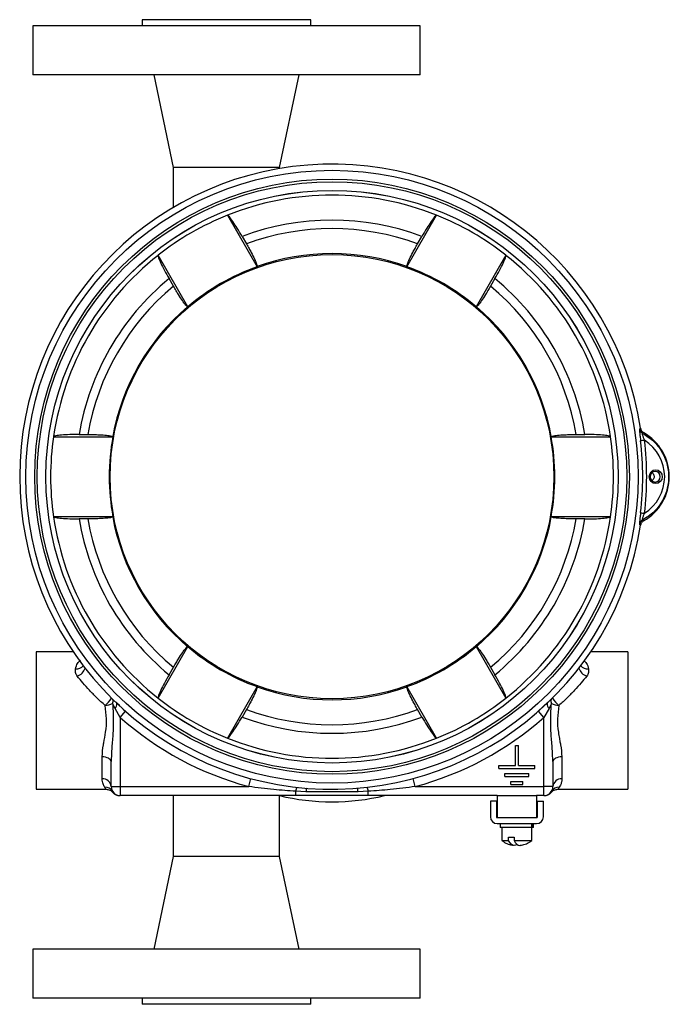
# Model space of a CAD drawing. Header units: inches. Extents: x -6.1 to 25.1, y -11.3 to 24.2.
# Tile 3 of 9: x 6.3 to 12.8, y 1.1 to 11. Entities that reach past the tile are written whole.
import ezdxf

# ---------------------------------------------------------------- set-up
doc = ezdxf.new("R2010")
doc.units = ezdxf.units.IN
doc.header["$MEASUREMENT"] = 0

msp = doc.modelspace()

# ---------------------------------------------------------------- linework, layer by layer
at = {"color": 7, "linetype": 'Continuous', "lineweight": 25}
for p, q in [((7.4999, 10.9683), (7.4999, 10.9053)), ((9.1889, 10.9683), (7.4999, 10.9683)), ((9.1889, 10.9053), (9.1889, 10.9683)), ((6.4074, 10.9053), (6.4074, 10.4171)), ((10.2814, 10.9053), (6.4074, 10.9053)), ((10.2814, 10.4171), (10.2814, 10.9053)), ((10.2814, 10.4171), (6.4074, 10.4171)), ((7.6166, 10.4171), (7.8129, 9.4919)), ((8.8759, 9.4919), (9.0722, 10.4171)), ((7.8129, 9.4919), (7.8129, 9.0913)), ((8.8759, 9.4919), (7.8129, 9.4919)), ((8.8759, 9.4805), (8.8759, 9.4919)), ((8.3538, 9.0134), (8.651, 8.4987)), ((10.1508, 8.4987), (10.4479, 9.0134)), ((8.5011, 8.8021), (8.5445, 8.727)), ((10.2573, 8.727), (10.3006, 8.8021)), ((7.9582, 8.0987), (7.661, 8.6134)), ((11.1408, 8.6134), (10.8436, 8.0987)), ((7.8138, 8.3051), (7.7704, 8.3802)), ((11.0314, 8.3802), (10.988, 8.3051)), ((6.614, 6.7999), (7.2083, 6.7999)), ((6.8707, 6.8218), (6.9573, 6.8218)), ((11.5935, 6.7999), (12.1878, 6.7999)), ((11.8444, 6.8218), (11.9311, 6.8218)), ((7.2083, 5.9999), (6.614, 5.9999)), ((6.9573, 5.978), (6.8707, 5.978)), ((12.1878, 5.9999), (11.5935, 5.9999)), ((11.9311, 5.978), (11.8444, 5.978)), ((6.8119, 4.6499), (6.4412, 4.6499)), ((6.4412, 4.6499), (6.4412, 3.2749)), ((7.661, 4.1863), (7.9582, 4.7011)), ((10.8436, 4.7011), (11.1408, 4.1863)), ((12.3606, 4.6499), (11.9899, 4.6499)), ((12.3606, 4.6499), (12.3606, 3.2749)), ((7.7704, 4.4196), (7.8138, 4.4946)), ((10.988, 4.4946), (11.0314, 4.4196)), ((8.651, 4.3011), (8.3538, 3.7863)), ((10.4479, 3.7863), (10.1508, 4.3011)), ((7.2785, 4.1114), (7.2406, 4.1462)), ((11.5612, 4.1462), (11.464, 4.0569)), ((7.2298, 4.0813), (7.206, 4.1315)), ((7.2812, 3.9926), (7.2298, 4.0813)), ((7.2812, 3.9926), (7.3357, 4.0545)), ((8.5445, 4.0728), (8.5011, 3.9977)), ((10.3006, 3.9977), (10.2573, 4.0728)), ((11.5206, 3.9926), (11.466, 4.0545)), ((11.572, 4.0813), (11.5206, 3.9926)), ((11.5958, 4.1315), (11.572, 4.0813)), ((7.2812, 3.9926), (7.2812, 3.3024)), ((11.5206, 3.3024), (11.5206, 3.9926)), ((11.2359, 3.5124), (11.2359, 3.7124)), ((11.2359, 3.7124), (11.2659, 3.7124)), ((11.2659, 3.5124), (11.2659, 3.7124)), ((7.1012, 3.3788), (7.1012, 3.599)), ((7.1912, 3.3024), (7.1912, 3.5514)), ((11.6106, 3.5514), (11.6106, 3.3024)), ((11.7006, 3.599), (11.7006, 3.3788)), ((11.0709, 3.5124), (11.2359, 3.5124)), ((11.0709, 3.4824), (11.0709, 3.5124)), ((11.0709, 3.4824), (11.4309, 3.4824)), ((11.2659, 3.5124), (11.4309, 3.5124)), ((11.4309, 3.4824), (11.4309, 3.5124)), ((8.5679, 3.3024), (8.5893, 3.3821)), ((10.2339, 3.3024), (10.2124, 3.3821)), ((11.1309, 3.4324), (11.3709, 3.4324)), ((11.1309, 3.4024), (11.1309, 3.4324)), ((11.1309, 3.4024), (11.3709, 3.4024)), ((11.1909, 3.3524), (11.3109, 3.3524)), ((11.1909, 3.3224), (11.1909, 3.3524)), ((11.3109, 3.3224), (11.3109, 3.3524)), ((11.3709, 3.4024), (11.3709, 3.4324)), ((6.4412, 3.2749), (7.1411, 3.2749)), ((7.1912, 3.3024), (7.2812, 3.3024)), ((7.2812, 3.3024), (8.5679, 3.3024)), ((7.2812, 3.3024), (7.2812, 3.2124)), ((9.1401, 3.2506), (9.0389, 3.2554)), ((9.0389, 3.2124), (9.0389, 3.2554)), ((9.6617, 3.2506), (9.1401, 3.2506)), ((9.7629, 3.2554), (9.6617, 3.2506)), ((9.7629, 3.2124), (9.7629, 3.2554)), ((10.2339, 3.3024), (11.5206, 3.3024)), ((11.1909, 3.3224), (11.3109, 3.3224)), ((11.6106, 3.3024), (11.5206, 3.3024)), ((11.5206, 3.2124), (11.5206, 3.3024)), ((11.5965, 3.2528), (11.5976, 3.2557)), ((11.6609, 3.2749), (12.3606, 3.2749)), ((9.0389, 3.2124), (7.2812, 3.2124)), ((7.8129, 3.2124), (7.8129, 2.6021)), ((8.8759, 2.6021), (8.8759, 3.212)), ((11.0534, 3.2124), (9.7629, 3.2124)), ((10.9859, 3.1574), (10.9859, 2.9999)), ((11.0459, 3.1574), (10.9859, 3.1574)), ((11.0459, 3.1574), (11.0459, 2.9999)), ((11.0534, 3.2124), (11.0534, 2.9924)), ((11.0534, 3.2124), (11.4484, 3.2124)), ((11.5206, 3.2124), (11.4484, 3.2124)), ((11.4484, 3.2124), (11.4484, 2.9924)), ((11.4559, 2.9999), (11.4559, 3.1574)), ((11.4559, 3.1574), (11.5159, 3.1574)), ((11.5159, 2.9999), (11.5159, 3.1574)), ((11.0534, 2.9924), (11.4484, 2.9924)), ((11.0534, 2.9324), (11.4484, 2.9324)), ((11.0839, 2.9324), (11.0839, 2.8924)), ((11.4003, 2.8924), (11.0839, 2.8924)), ((11.0999, 2.8924), (11.0999, 2.7624)), ((11.4003, 2.8924), (11.4003, 2.9324)), ((11.4093, 2.8924), (11.4003, 2.8924)), ((11.4019, 2.7624), (11.4019, 2.8924)), ((11.4093, 2.9324), (11.4093, 2.8924)), ((11.4179, 2.8924), (11.4093, 2.8924)), ((11.4179, 2.8924), (11.4179, 2.9324)), ((11.0999, 2.7624), (11.1665, 2.7624)), ((11.1665, 2.7954), (11.2219, 2.7954)), ((11.1665, 2.7624), (11.1665, 2.7954)), ((11.2219, 2.7954), (11.2219, 2.7624)), ((11.2219, 2.7624), (11.4019, 2.7624)), ((7.8129, 2.6021), (7.6166, 1.677)), ((8.8759, 2.6021), (7.8129, 2.6021)), ((9.0722, 1.677), (8.8759, 2.6021)), ((6.4074, 1.677), (6.4074, 1.1888)), ((10.2814, 1.677), (6.4074, 1.677)), ((10.2814, 1.1888), (10.2814, 1.677)), ((10.2814, 1.1888), (6.4074, 1.1888)), ((7.4999, 1.1888), (7.4999, 1.1258)), ((9.1889, 1.1258), (9.1889, 1.1888)), ((9.1889, 1.1258), (7.4999, 1.1258))]:
    msp.add_line(p, q, dxfattribs=at)
at = {"color": 7, "linetype": 'Continuous', "lineweight": 25, "flags": 128}
for points in [[(8.651, 8.4987), (8.6515, 8.5), (8.6519, 8.501)], [(10.1499, 8.501), (10.1504, 8.4997), (10.1508, 8.4987)], [(7.9558, 8.0991), (7.9571, 8.0989), (7.9582, 8.0987)], [(10.8436, 8.0987), (10.845, 8.0989), (10.846, 8.0991)], [(7.2083, 6.7999), (7.2074, 6.801), (7.2067, 6.8018)], [(11.595, 6.8018), (11.5942, 6.8007), (11.5935, 6.7999)], [(12.4777, 6.8764), (12.4836, 6.8805), (12.4882, 6.8836)], [(12.518, 6.8407), (12.5124, 6.8365), (12.5081, 6.8331)], [(12.7047, 6.3999), (12.6998, 6.3735), (12.6857, 6.3511), (12.6647, 6.3361), (12.6399, 6.3309), (12.6151, 6.3361), (12.594, 6.3511), (12.58, 6.3735), (12.575, 6.3999), (12.58, 6.4263), (12.594, 6.4487), (12.6151, 6.4636), (12.6399, 6.4689), (12.6647, 6.4636), (12.6857, 6.4487), (12.6998, 6.4263), (12.7047, 6.3999)], [(12.6845, 6.3999), (12.6807, 6.4203), (12.6699, 6.4375), (12.6536, 6.4491), (12.6345, 6.4531), (12.6153, 6.4491), (12.5991, 6.4375), (12.5883, 6.4203), (12.5844, 6.3999), (12.5883, 6.3795), (12.5991, 6.3622), (12.6153, 6.3507), (12.6345, 6.3466), (12.6536, 6.3507), (12.6699, 6.3622), (12.6807, 6.3795), (12.6845, 6.3999)], [(7.2067, 5.998), (7.2076, 5.999), (7.2083, 5.9999)], [(11.5935, 5.9999), (11.5943, 5.9988), (11.595, 5.998)], [(12.4881, 5.9152), (12.4822, 5.9192), (12.4776, 5.9224)], [(12.5079, 5.9657), (12.5135, 5.9615), (12.5179, 5.9581)], [(7.9582, 4.7011), (7.9568, 4.7008), (7.9558, 4.7006)], [(10.846, 4.7006), (10.8447, 4.7009), (10.8436, 4.7011)], [(8.6519, 4.2987), (8.6514, 4.3), (8.651, 4.3011)], [(10.1508, 4.3011), (10.1503, 4.2998), (10.1499, 4.2987)], [(7.1912, 3.5514), (7.1895, 3.5607), (7.1843, 3.5696), (7.176, 3.5778), (7.1648, 3.585), (7.1512, 3.591), (7.1356, 3.5954), (7.1188, 3.5981), (7.1012, 3.599)], [(11.7006, 3.599), (11.683, 3.5981), (11.6662, 3.5954), (11.6506, 3.591), (11.637, 3.585), (11.6258, 3.5778), (11.6174, 3.5696), (11.6123, 3.5607), (11.6106, 3.5514)], [(11.2509, 2.7248), (11.2383, 2.7173), (11.2232, 2.7142), (11.2081, 2.7173), (11.1934, 2.7265), (11.1794, 2.7417), (11.1665, 2.7624)], [(11.2219, 2.7624), (11.2348, 2.7417), (11.2488, 2.7265), (11.2635, 2.7173), (11.2786, 2.7142), (11.2836, 2.7145)]]:
    msp.add_lwpolyline(points, dxfattribs=at)
at = {"color": 7, "linetype": 'Continuous', "lineweight": 25}
for radius in [3.0627, 2.975, 2.975, 2.9489, 2.8623, 2.862, 2.22]:
    msp.add_circle((9.4009, 6.3999), radius, dxfattribs=at)
for centre, radius, start, end in [((9.4009, 6.3999), 3.125, 8.90496, 351.07749), ((9.4009, 6.3999), 2.8148, 68.19326, 111.80674), ((9.4009, 6.3999), 2.8155, 111.83228, 128.16772), ((9.4009, 6.3999), 2.5651, 69.46606, 110.53394), ((9.4009, 6.3999), 2.8155, 51.83228, 68.16772), ((9.4009, 6.3999), 2.4797, 69.79538, 110.20462), ((9.4009, 6.3999), 2.8148, 128.19326, 171.80674), ((9.4009, 6.3999), 2.2307, 70.3799, 109.6201), ((9.4009, 6.3999), 2.8148, 8.19326, 51.80674), ((9.4009, 6.3999), 2.2287, 109.66094, 130.33906), ((9.4009, 6.3999), 2.2287, 49.66094, 70.33906), ((9.4009, 6.3999), 2.5651, 129.46606, 170.53394), ((9.4009, 6.3999), 2.5651, 9.46606, 50.53394), ((9.4009, 6.3999), 2.4797, 129.79538, 170.20462), ((9.4009, 6.3999), 2.4797, 9.79538, 50.20462), ((9.4009, 6.3999), 2.2307, 130.3799, 169.6201), ((9.4009, 6.3999), 2.2307, 10.3799, 49.6201), ((9.4009, 6.3999), 2.8155, 171.83228, 188.16772), ((9.4009, 6.3999), 2.2287, 169.66094, 190.33906), ((9.4009, 6.3999), 2.2287, 349.66094, 10.33906), ((9.4009, 6.3999), 2.8155, 351.83228, 8.16772), ((12.5371, 6.8857), 0.0601, 188.88487, 241.09835), ((12.2695, 6.3994), 0.5064, 299.37558, 60.60687), ((12.5487, 6.5321), 0.2333, 95.15456, 104.89447), ((12.5486, 6.2661), 0.2327, 255.06695, 264.83181), ((9.4009, 6.3999), 2.8148, 188.19326, 231.80674), ((9.4009, 6.3999), 2.5651, 189.46606, 230.53394), ((9.4009, 6.3999), 2.4797, 189.79538, 230.20462), ((9.4009, 6.3999), 2.2307, 190.3799, 229.6201), ((9.4009, 6.3999), 2.2307, 310.3799, 349.6201), ((9.4009, 6.3999), 2.4797, 309.79538, 350.20462), ((9.4009, 6.3999), 2.5651, 309.46606, 350.53394), ((9.4009, 6.3999), 2.8148, 308.19326, 351.80674), ((12.537, 5.9131), 0.0601, 118.88399, 171.0976), ((9.4009, 6.3999), 2.2287, 229.66094, 250.33906), ((9.4009, 6.3999), 2.2287, 289.66094, 310.33906), ((6.8434, 4.573), 0.0944, 265.39117, 317.34007), ((6.8097, 4.5254), 0.1269, 289.61214, 341.99062), ((11.9921, 4.5254), 0.1269, 198.00938, 250.38786), ((11.9589, 4.5744), 0.0958, 223.06701, 274.20175), ((9.4009, 6.3999), 2.2307, 250.3799, 289.6201), ((6.9594, 4.3215), 0.2707, 309.27279, 330.20821), ((7.1418, 4.1554), 0.0685, 339.59358, 15.45386), ((7.1714, 4.1301), 0.0761, 320.11611, 3.99825), ((9.4009, 6.3999), 2.8155, 231.83228, 248.16772), ((9.4009, 6.3999), 2.8155, 291.83228, 308.16772), ((11.6304, 4.1301), 0.0761, 176.00175, 219.88389), ((11.6609, 4.1555), 0.0694, 164.79077, 200.16179), ((11.8774, 4.3512), 0.3159, 211.30506, 229.21393), ((7.0992, 4.3875), 0.2774, 276.54158, 292.64674), ((9.4009, 6.3999), 2.4797, 249.79538, 290.20462), ((11.7026, 4.3875), 0.2774, 247.35326, 263.45842), ((9.4009, 6.3999), 3.2076, 228.63551, 254.94787), ((9.4009, 6.3999), 2.5651, 249.46606, 290.53394), ((9.4009, 6.3999), 3.2076, 285.05213, 311.36449), ((9.4009, 6.3999), 2.8148, 248.19326, 291.80674), ((7.1075, 3.295), 0.084, 5.05572, 94.29011), ((11.6943, 3.295), 0.084, 85.70989, 174.94428), ((7.1313, 3.2107), 0.0857, 31.70068, 92.73343), ((7.2812, 3.3024), 0.09, 180, 270), ((9.2539, 3.2313), 0.2163, 162.87548, 173.58702), ((9.4692, 3.2205), 0.3305, 168.68968, 174.78306), ((9.3326, 3.2205), 0.3305, 5.21694, 11.31032), ((9.5479, 3.2313), 0.2163, 6.41298, 17.12452), ((11.5206, 3.3024), 0.09, 270, 0), ((11.6704, 3.2107), 0.0857, 87.26657, 148.29932), ((9.4009, 5.3999), 2.25, 256.4638, 283.5362), ((11.0534, 2.9999), 0.0675, 180, 270), ((11.0534, 2.9999), 0.0075, 180, 270), ((11.4484, 2.9999), 0.0075, 270, 0), ((11.4484, 2.9999), 0.0675, 270, 0)]:
    msp.add_arc(centre, radius, start, end, dxfattribs=at)
for centre, major_axis, ratio, start_param, end_param in [((6.929, 4.9727), (4.1265, 2.3824), 0.800731, 0.818645, 0.818974), ((11.8728, 4.9727), (4.1265, -2.3824), 0.800731, 2.322619, 2.322948), ((11.8728, 7.827), (4.1265, 2.3824), 0.800731, 2.322619, 2.322948), ((6.929, 7.827), (4.1265, -2.3824), 0.800731, 0.818645, 0.818974), ((9.4009, 3.5456), (0, 4.7649), 0.800731, 0.818645, 0.818974), ((9.4009, 3.5456), (0, 4.7649), 0.800731, 5.464212, 5.464541), ((9.4397, 6.3999), (3.1095, 0), 0.999818, 6.165354, 6.40071), ((12.2982, 6.3994), (0.4312, 0), 0.999818, 5.273399, 7.292664), ((9.4009, 9.2542), (0, 4.7649), 0.800731, 2.322619, 2.322948), ((9.4009, 9.2542), (0, 4.7649), 0.800731, 3.960237, 3.960566), ((11.8728, 4.9727), (4.1265, -2.3824), 0.800731, 3.960237, 3.960566), ((6.929, 4.9727), (4.1265, 2.3824), 0.800731, 5.464212, 5.464541), ((6.929, 7.827), (4.1265, -2.3824), 0.800731, 5.464212, 5.464541), ((11.8728, 7.827), (4.1265, 2.3824), 0.800731, 3.960237, 3.960566)]:
    msp.add_ellipse(centre, major_axis=major_axis, ratio=ratio, start_param=start_param, end_param=end_param, dxfattribs=at)
for points, knots in [([(8.5011, 8.8021), (8.4848, 8.8297), (8.4522, 8.8849), (8.407, 8.9539), (8.3711, 9.0024), (8.3605, 9.0096), (8.3553, 9.0133)], [0, 0, 0, 0, 0.250507, 0.499905, 0.749464, 1, 1, 1, 1]), ([(10.4465, 9.0133), (10.4412, 9.0097), (10.4307, 9.0024), (10.3948, 8.9539), (10.3496, 8.8849), (10.317, 8.8297), (10.3006, 8.8021)], [0, 0, 0, 0, 0.250438, 0.499781, 0.749281, 1, 1, 1, 1]), ([(8.5445, 8.727), (8.5533, 8.7115), (8.5701, 8.682), (8.5983, 8.6296), (8.6276, 8.5721), (8.6503, 8.5196), (8.6513, 8.5072), (8.6519, 8.501)], [0, 0, 0, 0, 0.143486, 0.274867, 0.500843, 0.752763, 1, 1, 1, 1]), ([(10.1499, 8.501), (10.1504, 8.5072), (10.1515, 8.5196), (10.1742, 8.5721), (10.2035, 8.6295), (10.2317, 8.6819), (10.2485, 8.7115), (10.2573, 8.727)], [0, 0, 0, 0, 0.247171, 0.499063, 0.725049, 0.856462, 1, 1, 1, 1]), ([(7.6605, 8.6121), (7.6609, 8.6057), (7.6619, 8.593), (7.686, 8.5377), (7.7231, 8.464), (7.7546, 8.4082), (7.7704, 8.3802)], [0, 0, 0, 0, 0.250438, 0.499781, 0.749281, 1, 1, 1, 1]), ([(11.0314, 8.3802), (11.0471, 8.4081), (11.0786, 8.4639), (11.1158, 8.5376), (11.1399, 8.593), (11.1408, 8.6057), (11.1413, 8.6121)], [0, 0, 0, 0, 0.250507, 0.499905, 0.749464, 1, 1, 1, 1]), ([(7.9558, 8.0991), (7.9507, 8.1027), (7.9405, 8.1098), (7.9063, 8.1557), (7.8712, 8.2098), (7.84, 8.2604), (7.8228, 8.2898), (7.8138, 8.3051)], [0, 0, 0, 0, 0.247171, 0.499063, 0.725049, 0.856462, 1, 1, 1, 1]), ([(10.988, 8.3051), (10.979, 8.2898), (10.9618, 8.2604), (10.9306, 8.2098), (10.8955, 8.1557), (10.8613, 8.1098), (10.8511, 8.1027), (10.846, 8.0991)], [0, 0, 0, 0, 0.143486, 0.274867, 0.500843, 0.752763, 1, 1, 1, 1]), ([(6.8707, 6.8218), (6.8386, 6.8214), (6.7745, 6.8208), (6.6921, 6.8161), (6.6321, 6.8093), (6.6206, 6.8038), (6.6148, 6.801)], [0, 0, 0, 0, 0.250507, 0.499905, 0.749464, 1, 1, 1, 1]), ([(6.9573, 6.8218), (6.9751, 6.8216), (7.0092, 6.8214), (7.0686, 6.8197), (7.133, 6.8163), (7.1899, 6.8097), (7.2012, 6.8044), (7.2067, 6.8018)], [0, 0, 0, 0, 0.143486, 0.274867, 0.500843, 0.752763, 1, 1, 1, 1]), ([(11.595, 6.8018), (11.6006, 6.8044), (11.6119, 6.8097), (11.6688, 6.8163), (11.7331, 6.8197), (11.7926, 6.8214), (11.8267, 6.8216), (11.8444, 6.8218)], [0, 0, 0, 0, 0.247171, 0.499063, 0.725049, 0.856462, 1, 1, 1, 1]), ([(12.187, 6.801), (12.1812, 6.8038), (12.1697, 6.8093), (12.1097, 6.8161), (12.0273, 6.8208), (11.9632, 6.8214), (11.9311, 6.8218)], [0, 0, 0, 0, 0.250438, 0.499781, 0.749281, 1, 1, 1, 1]), ([(12.4777, 6.8764), (12.4775, 6.8758), (12.4769, 6.8745), (12.477, 6.8666), (12.4778, 6.8548), (12.4798, 6.8342), (12.4835, 6.8012), (12.4869, 6.7726), (12.4887, 6.7575)], [0, 0, 0, 0, 0.127006, 0.25136, 0.375392, 0.501274, 0.737842, 1, 1, 1, 1]), ([(12.4882, 6.8836), (12.4892, 6.8792), (12.4912, 6.8704), (12.4978, 6.8585), (12.5066, 6.8481), (12.5142, 6.8432), (12.518, 6.8407)], [0, 0, 0, 0, 0.249808, 0.499204, 0.749013, 1, 1, 1, 1]), ([(12.5081, 6.8331), (12.5072, 6.8331), (12.5055, 6.8332), (12.5046, 6.8296), (12.5052, 6.8233), (12.5075, 6.8143), (12.5111, 6.8034), (12.5177, 6.7864), (12.5236, 6.7734), (12.5277, 6.7644)], [0, 0, 0, 0, 0.118386, 0.228784, 0.336942, 0.449586, 0.571088, 0.703258, 1, 1, 1, 1]), ([(12.5081, 6.8331), (12.5469, 6.8083), (12.6204, 6.7614), (12.7034, 6.655), (12.7566, 6.5337), (12.7748, 6.3994), (12.7566, 6.2652), (12.7034, 6.1438), (12.6203, 6.0374), (12.5467, 5.9905), (12.5079, 5.9657)], [0, 0, 0, 0, 0.1319995, 0.2501631, 0.3771086, 0.4999028, 0.6227908, 0.7498746, 0.8680067, 1, 1, 1, 1]), ([(12.4886, 6.0413), (12.4992, 6.1607), (12.5203, 6.3994), (12.4993, 6.6382), (12.4887, 6.7575)], [0, 0, 0, 0, 0.500002, 1, 1, 1, 1]), ([(12.6028, 6.4399), (12.6053, 6.4379), (12.6111, 6.4333), (12.6177, 6.4236), (12.6223, 6.412), (12.6239, 6.3988), (12.6217, 6.3843), (12.6143, 6.3708), (12.6073, 6.3621), (12.6026, 6.3594), (12.6022, 6.3592)], [0, 0, 0, 0, 0.09952, 0.237807, 0.369438, 0.495639, 0.656484, 0.82705, 0.986448, 1, 1, 1, 1]), ([(12.4886, 6.0413), (12.4868, 6.0263), (12.4834, 5.9976), (12.4797, 5.9645), (12.4777, 5.944), (12.4769, 5.9322), (12.4767, 5.9244), (12.4773, 5.9231), (12.4776, 5.9224)], [0, 0, 0, 0, 0.262389, 0.499182, 0.625093, 0.749658, 0.87326, 1, 1, 1, 1]), ([(12.5276, 6.0344), (12.5235, 6.0254), (12.5176, 6.0124), (12.511, 5.9955), (12.5073, 5.9846), (12.5051, 5.9756), (12.5045, 5.9693), (12.5054, 5.9656), (12.5071, 5.9657), (12.5079, 5.9657)], [0, 0, 0, 0, 0.2965979, 0.4291428, 0.5504475, 0.6627964, 0.7711901, 0.8818381, 1, 1, 1, 1]), ([(6.6148, 5.9987), (6.6206, 5.996), (6.6321, 5.9904), (6.6921, 5.9836), (6.7744, 5.979), (6.8385, 5.9783), (6.8707, 5.978)], [0, 0, 0, 0, 0.250438, 0.499781, 0.749281, 1, 1, 1, 1]), ([(7.2067, 5.998), (7.2012, 5.9954), (7.1899, 5.9901), (7.133, 5.9835), (7.0687, 5.9801), (7.0092, 5.9783), (6.9751, 5.9781), (6.9573, 5.978)], [0, 0, 0, 0, 0.247171, 0.499063, 0.725049, 0.856462, 1, 1, 1, 1]), ([(11.8444, 5.978), (11.8267, 5.9781), (11.7926, 5.9783), (11.7331, 5.9801), (11.6688, 5.9835), (11.6119, 5.9901), (11.6006, 5.9954), (11.595, 5.998)], [0, 0, 0, 0, 0.143486, 0.274867, 0.500843, 0.752763, 1, 1, 1, 1]), ([(11.9311, 5.978), (11.9632, 5.9783), (12.0273, 5.9789), (12.1096, 5.9836), (12.1697, 5.9904), (12.1812, 5.996), (12.187, 5.9987)], [0, 0, 0, 0, 0.250507, 0.499905, 0.749464, 1, 1, 1, 1]), ([(12.5179, 5.9581), (12.5141, 5.9557), (12.5065, 5.9507), (12.4977, 5.9404), (12.4911, 5.9285), (12.4891, 5.9196), (12.4881, 5.9152)], [0, 0, 0, 0, 0.249808, 0.499205, 0.749013, 1, 1, 1, 1]), ([(7.8138, 4.4946), (7.8227, 4.51), (7.84, 4.5394), (7.8712, 4.59), (7.9063, 4.644), (7.9405, 4.69), (7.9507, 4.6971), (7.9558, 4.7006)], [0, 0, 0, 0, 0.143486, 0.274867, 0.500843, 0.752763, 1, 1, 1, 1]), ([(10.846, 4.7006), (10.8511, 4.6971), (10.8613, 4.69), (10.8954, 4.644), (10.9305, 4.59), (10.9618, 4.5394), (10.979, 4.51), (10.988, 4.4946)], [0, 0, 0, 0, 0.247171, 0.499063, 0.725049, 0.856462, 1, 1, 1, 1]), ([(6.8358, 4.4788), (6.84, 4.4986), (6.8472, 4.5327), (6.8723, 4.555), (6.883, 4.5645)], [0, 0, 0, 0, 0.577918, 1, 1, 1, 1]), ([(11.9196, 4.5636), (11.93, 4.5544), (11.9548, 4.5323), (11.9618, 4.4986), (11.9659, 4.4788)], [0, 0, 0, 0, 0.416485, 1, 1, 1, 1]), ([(6.8523, 4.4059), (6.8482, 4.4117), (6.84, 4.4236), (6.8322, 4.449), (6.8344, 4.4669), (6.8358, 4.4788)], [0, 0, 0, 0, 0.248412, 0.499962, 1, 1, 1, 1]), ([(11.9659, 4.4788), (11.9674, 4.4669), (11.9697, 4.449), (11.9619, 4.4236), (11.9536, 4.4118), (11.9495, 4.4059)], [0, 0, 0, 0, 0.499492, 0.749414, 1, 1, 1, 1]), ([(7.1308, 4.112), (7.1027, 4.1379), (7.0478, 4.1885), (6.9738, 4.2648), (6.9078, 4.3377), (6.8705, 4.3835), (6.8523, 4.4059)], [0, 0, 0, 0, 0.267953, 0.523156, 0.766739, 1, 1, 1, 1]), ([(7.7704, 4.4196), (7.7547, 4.3916), (7.7232, 4.3358), (7.686, 4.2622), (7.6619, 4.2068), (7.6609, 4.194), (7.6605, 4.1876)], [0, 0, 0, 0, 0.250507, 0.499905, 0.749464, 1, 1, 1, 1]), ([(11.1413, 4.1876), (11.1408, 4.194), (11.1399, 4.2068), (11.1158, 4.2621), (11.0787, 4.3358), (11.0471, 4.3916), (11.0314, 4.4196)], [0, 0, 0, 0, 0.250438, 0.499781, 0.749281, 1, 1, 1, 1]), ([(11.9495, 4.4059), (11.9313, 4.3835), (11.894, 4.3377), (11.828, 4.2648), (11.754, 4.1885), (11.6991, 4.1379), (11.671, 4.112)], [0, 0, 0, 0, 0.233261, 0.476844, 0.732047, 1, 1, 1, 1]), ([(8.6519, 4.2987), (8.6513, 4.2926), (8.6503, 4.2802), (8.6276, 4.2276), (8.5983, 4.1702), (8.5701, 4.1178), (8.5533, 4.0882), (8.5445, 4.0728)], [0, 0, 0, 0, 0.247171, 0.499063, 0.725049, 0.856462, 1, 1, 1, 1]), ([(10.2573, 4.0728), (10.2485, 4.0882), (10.2317, 4.1178), (10.2035, 4.1702), (10.1742, 4.2276), (10.1515, 4.2802), (10.1504, 4.2926), (10.1499, 4.2987)], [0, 0, 0, 0, 0.143486, 0.274867, 0.500843, 0.752763, 1, 1, 1, 1]), ([(7.1012, 3.599), (7.1041, 3.6383), (7.1075, 3.6844), (7.1229, 3.7677), (7.1391, 3.8532), (7.1496, 3.9808), (7.137, 4.0684), (7.1308, 4.112)], [0, 0, 0, 0, 0.250893, 0.293632, 0.501281, 0.751799, 1, 1, 1, 1]), ([(7.206, 4.1315), (7.2089, 4.0828), (7.2149, 3.9854), (7.2106, 3.8385), (7.1968, 3.6931), (7.1931, 3.5986), (7.1912, 3.5514)], [0, 0, 0, 0, 0.250084, 0.499986, 0.749942, 1, 1, 1, 1]), ([(11.6106, 3.5514), (11.6087, 3.5987), (11.605, 3.6932), (11.5911, 3.8386), (11.5869, 3.9855), (11.5928, 4.0829), (11.5958, 4.1315)], [0, 0, 0, 0, 0.250177, 0.500253, 0.750071, 1, 1, 1, 1]), ([(11.671, 4.112), (11.6648, 4.0684), (11.6522, 3.9808), (11.6614, 3.868), (11.6751, 3.7891), (11.6827, 3.7469), (11.6943, 3.6844), (11.6977, 3.6384), (11.7006, 3.599)], [0, 0, 0, 0, 0.248162, 0.49864, 0.623748, 0.706418, 0.749147, 1, 1, 1, 1]), ([(8.3553, 3.7865), (8.3605, 3.7901), (8.3711, 3.7973), (8.407, 3.8459), (8.4522, 3.9149), (8.4848, 3.9701), (8.5011, 3.9977)], [0, 0, 0, 0, 0.250438, 0.499781, 0.749281, 1, 1, 1, 1]), ([(10.3006, 3.9977), (10.317, 3.9701), (10.3495, 3.9149), (10.3948, 3.8459), (10.4307, 3.7973), (10.4412, 3.7901), (10.4465, 3.7865)], [0, 0, 0, 0, 0.250507, 0.499905, 0.749464, 1, 1, 1, 1]), ([(7.1273, 3.2963), (7.1207, 3.3062), (7.1075, 3.3261), (7.1033, 3.3612), (7.1012, 3.3788)], [0, 0, 0, 0, 0.50034, 1, 1, 1, 1]), ([(11.7006, 3.3788), (11.6998, 3.3674), (11.698, 3.344), (11.6871, 3.3162), (11.6787, 3.303), (11.6745, 3.2963)], [0, 0, 0, 0, 0.318514, 0.656221, 1, 1, 1, 1]), ([(7.1405, 3.2749), (7.1405, 3.2749), (7.1416, 3.273), (7.1387, 3.2789), (7.1311, 3.2905), (7.1273, 3.2963)], [0, 0, 0, 0, 0.002918, 0.500571, 1, 1, 1, 1]), ([(7.1405, 3.2749), (7.1469, 3.2745), (7.1598, 3.2737), (7.1783, 3.2673), (7.1952, 3.2575), (7.2043, 3.2482), (7.2087, 3.2436)], [0, 0, 0, 0, 0.247091, 0.499998, 0.752907, 1, 1, 1, 1]), ([(7.2042, 3.2557), (7.2072, 3.2477), (7.2102, 3.2396), (7.2087, 3.2437), (7.2087, 3.2437)], [0, 0, 0, 0, 0.997259, 1, 1, 1, 1]), ([(9.0389, 3.2554), (8.9652, 3.2606), (8.8077, 3.2715), (8.6511, 3.2917), (8.5679, 3.3024)], [0, 0, 0, 0, 0.4685361, 1, 1, 1, 1]), ([(10.2339, 3.3024), (10.1507, 3.2917), (9.994, 3.2715), (9.8366, 3.2606), (9.7629, 3.2554)], [0, 0, 0, 0, 0.531464, 1, 1, 1, 1]), ([(11.5931, 3.2436), (11.5975, 3.2482), (11.6066, 3.2575), (11.6235, 3.2673), (11.642, 3.2737), (11.6549, 3.2745), (11.6613, 3.2749)], [0, 0, 0, 0, 0.247095, 0.500003, 0.752909, 1, 1, 1, 1]), ([(11.6745, 3.2963), (11.6706, 3.2903), (11.6626, 3.2778), (11.6617, 3.2759), (11.6613, 3.2749)], [0, 0, 0, 0, 0.480534, 1, 1, 1, 1]), ([(7.2084, 3.244), (7.213, 3.2392), (7.2223, 3.2297), (7.2396, 3.2198), (7.258, 3.2135), (7.2707, 3.2128), (7.2769, 3.2124)], [0, 0, 0, 0, 0.255318, 0.511024, 0.761024, 1, 1, 1, 1]), ([(9.7629, 3.2124), (9.6277, 3.2124), (9.3864, 3.2124), (9.1451, 3.2124), (9.0389, 3.2124)], [0, 0, 0, 0, 0.55999, 1, 1, 1, 1]), ([(11.5249, 3.2124), (11.5311, 3.2128), (11.5438, 3.2135), (11.5622, 3.2198), (11.5795, 3.2297), (11.5888, 3.2392), (11.5934, 3.244)], [0, 0, 0, 0, 0.238976, 0.488976, 0.744682, 1, 1, 1, 1]), ([(11.1025, 2.762), (11.1109, 2.7558), (11.1332, 2.7392), (11.1726, 2.7227), (11.2037, 2.7177), (11.2176, 2.7155)], [0, 0, 0, 0, 0.248551, 0.663507, 1, 1, 1, 1]), ([(11.2844, 2.715), (11.3008, 2.7181), (11.3348, 2.7246), (11.3739, 2.7418), (11.3935, 2.7576), (11.3992, 2.7621)], [0, 0, 0, 0, 0.397927, 0.827529, 1, 1, 1, 1])]:
    msp.add_open_spline(points, degree=3, knots=knots, dxfattribs=at)

doc.saveas('drawing.dxf')
